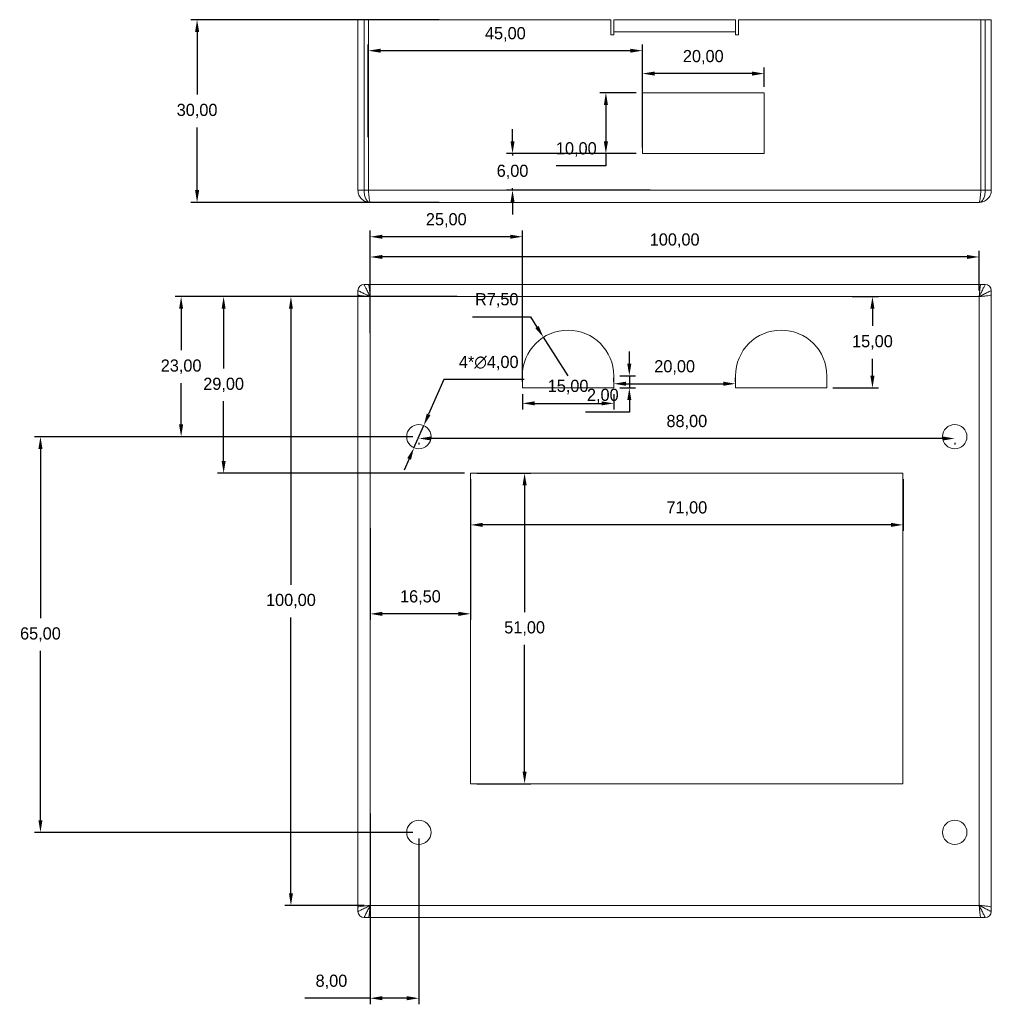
# Model space of a CAD drawing. Header units: millimetres. Extents: x -154 to 551, y -167 to 263.
# Tile 2 of 4: x -19 to 140, y 101 to 263. Entities that reach past the tile are written whole.
import ezdxf

# ---------------------------------------------------------------- set-up
doc = ezdxf.new("R2010")
doc.units = ezdxf.units.MM
doc.header["$PDSIZE"] = -1
doc.dimstyles.new('ISO-25', dxfattribs={"dimtxt": 2.5, "dimasz": 2.5, "dimexe": 1.25, "dimexo": 0.625, "dimtad": 1, "dimtxsty": 'Standard', "dimcen": 2.5, "dimadec": 0, "dimazin": 0, "dimtfac": 1, "dimtmove": 0, "dimatfit": 3, "dimfxl": 0, "dimarcsym": 0})

# ---------------------------------------------------------------- blocks, each defined once
blk = doc.blocks.new('*D3')
at = {"color": 4, "lineweight": -2, "transparency": 16777216}
for p, q in [((38.35, 218.41), (38.35, 224.93)), ((138.35, 218.41), (138.35, 224.93)), ((136.35, 223.93), (40.35, 223.93))]:
    blk.add_line(p, q, dxfattribs=at)
at = {"color": 4, "transparency": 16777216}
for points in [[(40.35, 224.26), (40.35, 223.6), (38.35, 223.93)], [(136.35, 224.26), (136.35, 223.6), (138.35, 223.93)]]:
    blk.add_solid(points, dxfattribs=at)
at = {"layer": 'Defpoints', "color": 0, "transparency": 16777216}
for p in [(38.35, 223.93), (38.35, 217.41), (138.35, 217.41)]:
    blk.add_point(p, dxfattribs=at)
at = {"color": 4, "transparency": 16777216, "insert": (88.35, 226.62), "char_height": 2, "attachment_point": 5}
blk.add_mtext('100,00', dxfattribs=at)
blk = doc.blocks.new('*D4')
at = {"color": 4, "lineweight": -2, "transparency": 16777216}
for p, q in [((37.35, 217.41), (24.34, 217.41)), ((25.34, 215.41), (25.34, 170.1)), ((25.34, 119.41), (25.34, 164.72)), ((37.35, 117.41), (24.34, 117.41))]:
    blk.add_line(p, q, dxfattribs=at)
at = {"color": 4, "transparency": 16777216}
for points in [[(25.01, 215.41), (25.67, 215.41), (25.34, 217.41)], [(25.01, 119.41), (25.67, 119.41), (25.34, 117.41)]]:
    blk.add_solid(points, dxfattribs=at)
at = {"layer": 'Defpoints', "color": 0, "transparency": 16777216}
for p in [(38.35, 217.41), (25.34, 117.41), (38.35, 117.41)]:
    blk.add_point(p, dxfattribs=at)
at = {"color": 4, "transparency": 16777216, "insert": (25.34, 167.41), "char_height": 2, "attachment_point": 5}
blk.add_mtext('100,00', dxfattribs=at)
blk = doc.blocks.new('*D5')
at = {"color": 4, "lineweight": -2, "transparency": 16777216}
for p, q in [((50.46, 203.81), (47.95, 198.08)), ((63.65, 203.81), (50.46, 203.81)), ((45.54, 192.58), (47.15, 196.24)), ((44.74, 190.75), (43.94, 188.92))]:
    blk.add_line(p, q, dxfattribs=at)
at = {"color": 4, "transparency": 16777216}
for points in [[(47.65, 198.21), (48.26, 197.94), (47.15, 196.24)], [(44.44, 190.88), (45.05, 190.61), (45.54, 192.58)]]:
    blk.add_solid(points, dxfattribs=at)
at = {"layer": 'Defpoints', "color": 0, "transparency": 16777216}
for p in [(47.15, 196.24), (45.54, 192.58)]:
    blk.add_point(p, dxfattribs=at)
at = {"color": 4, "transparency": 16777216, "insert": (57.82, 206.5), "char_height": 2, "attachment_point": 5}
blk.add_mtext('4*∅4,00', dxfattribs=at)
blk = doc.blocks.new('*D6')
at = {"color": 4, "lineweight": -2, "transparency": 16777216}
for p, q in [((132.35, 194.11), (48.35, 194.11)), ((46.35, 193.41), (46.35, 193.11)), ((134.35, 193.41), (134.35, 193.11))]:
    blk.add_line(p, q, dxfattribs=at)
at = {"color": 4, "transparency": 16777216}
for points in [[(48.35, 194.44), (48.35, 193.78), (46.35, 194.11)], [(132.35, 194.44), (132.35, 193.78), (134.35, 194.11)]]:
    blk.add_solid(points, dxfattribs=at)
at = {"layer": 'Defpoints', "color": 0, "transparency": 16777216}
for p in [(46.35, 194.41), (46.35, 194.11), (134.35, 194.41)]:
    blk.add_point(p, dxfattribs=at)
at = {"color": 4, "transparency": 16777216, "insert": (90.35, 196.8), "char_height": 2, "attachment_point": 5}
blk.add_mtext('88,00', dxfattribs=at)
blk = doc.blocks.new('*D7')
at = {"color": 4, "lineweight": -2, "transparency": 16777216}
for p, q in [((45.35, 194.41), (-16.79, 194.41)), ((-15.79, 192.41), (-15.79, 164.6)), ((-15.79, 131.41), (-15.79, 159.22)), ((45.35, 129.41), (-16.79, 129.41))]:
    blk.add_line(p, q, dxfattribs=at)
at = {"color": 4, "transparency": 16777216}
for points in [[(-16.12, 192.41), (-15.46, 192.41), (-15.79, 194.41)], [(-16.12, 131.41), (-15.46, 131.41), (-15.79, 129.41)]]:
    blk.add_solid(points, dxfattribs=at)
at = {"layer": 'Defpoints', "color": 0, "transparency": 16777216}
for p in [(46.35, 194.41), (-15.79, 129.41), (46.35, 129.41)]:
    blk.add_point(p, dxfattribs=at)
at = {"color": 4, "transparency": 16777216, "insert": (-15.79, 161.91), "char_height": 2, "attachment_point": 5}
blk.add_mtext('65,00', dxfattribs=at)
blk = doc.blocks.new('*D8')
at = {"color": 4, "lineweight": -2, "transparency": 16777216}
for p, q in [((55.85, 188.41), (64.71, 188.41)), ((63.71, 186.41), (63.71, 165.6)), ((63.71, 139.41), (63.71, 160.22)), ((55.85, 137.41), (64.71, 137.41))]:
    blk.add_line(p, q, dxfattribs=at)
at = {"color": 4, "transparency": 16777216}
for points in [[(63.38, 186.41), (64.05, 186.41), (63.71, 188.41)], [(63.38, 139.41), (64.05, 139.41), (63.71, 137.41)]]:
    blk.add_solid(points, dxfattribs=at)
at = {"layer": 'Defpoints', "color": 0, "transparency": 16777216}
for p in [(54.85, 188.41), (54.85, 137.41), (63.71, 137.41)]:
    blk.add_point(p, dxfattribs=at)
at = {"color": 4, "transparency": 16777216, "insert": (63.71, 162.91), "char_height": 2, "attachment_point": 5}
blk.add_mtext('51,00', dxfattribs=at)
blk = doc.blocks.new('*D9')
at = {"color": 4, "lineweight": -2, "transparency": 16777216}
for p, q in [((54.85, 187.41), (54.85, 178.92)), ((125.85, 187.41), (125.85, 178.92)), ((123.85, 179.92), (56.85, 179.92))]:
    blk.add_line(p, q, dxfattribs=at)
at = {"color": 4, "transparency": 16777216}
for points in [[(56.85, 180.26), (56.85, 179.59), (54.85, 179.92)], [(123.85, 180.26), (123.85, 179.59), (125.85, 179.92)]]:
    blk.add_solid(points, dxfattribs=at)
at = {"layer": 'Defpoints', "color": 0, "transparency": 16777216}
for p in [(54.85, 188.41), (125.85, 188.41), (54.85, 179.92)]:
    blk.add_point(p, dxfattribs=at)
at = {"color": 4, "transparency": 16777216, "insert": (90.35, 182.61), "char_height": 2, "attachment_point": 5}
blk.add_mtext('71,00', dxfattribs=at)
blk = doc.blocks.new('*D10')
at = {"color": 4, "lineweight": -2, "transparency": 16777216}
for p, q in [((50.83, 217.41), (6.31, 217.41)), ((7.31, 215.41), (7.31, 208.6)), ((7.31, 196.41), (7.31, 203.22)), ((45.35, 194.41), (6.31, 194.41))]:
    blk.add_line(p, q, dxfattribs=at)
at = {"color": 4, "transparency": 16777216}
for points in [[(6.98, 215.41), (7.64, 215.41), (7.31, 217.41)], [(6.98, 196.41), (7.64, 196.41), (7.31, 194.41)]]:
    blk.add_solid(points, dxfattribs=at)
at = {"layer": 'Defpoints', "color": 0, "transparency": 16777216}
for p in [(7.31, 217.41), (51.83, 217.41), (46.35, 194.41)]:
    blk.add_point(p, dxfattribs=at)
at = {"color": 4, "transparency": 16777216, "insert": (7.31, 205.91), "char_height": 2, "attachment_point": 5}
blk.add_mtext('23,00', dxfattribs=at)
blk = doc.blocks.new('*D11')
at = {"color": 4, "lineweight": -2, "transparency": 16777216}
for p, q in [((38.35, 132.49), (38.35, 101.17)), ((46.35, 128.41), (46.35, 101.17)), ((38.35, 102.17), (27.63, 102.17)), ((44.35, 102.17), (40.35, 102.17))]:
    blk.add_line(p, q, dxfattribs=at)
at = {"color": 4, "transparency": 16777216}
for points in [[(40.35, 102.51), (40.35, 101.84), (38.35, 102.17)], [(44.35, 102.51), (44.35, 101.84), (46.35, 102.17)]]:
    blk.add_solid(points, dxfattribs=at)
at = {"layer": 'Defpoints', "color": 0, "transparency": 16777216}
for p in [(38.35, 133.49), (46.35, 129.41), (38.35, 102.17)]:
    blk.add_point(p, dxfattribs=at)
at = {"color": 4, "transparency": 16777216, "insert": (31.99, 104.86), "char_height": 2, "attachment_point": 5}
blk.add_mtext('8,00', dxfattribs=at)
blk = doc.blocks.new('*D12')
at = {"color": 4, "lineweight": -2, "transparency": 16777216}
for p, q in [((63.35, 201.41), (63.35, 198.88)), ((78.35, 201.41), (78.35, 198.88)), ((65.35, 199.88), (76.35, 199.88))]:
    blk.add_line(p, q, dxfattribs=at)
at = {"color": 4, "transparency": 16777216}
for points in [[(65.35, 200.21), (65.35, 199.55), (63.35, 199.88)], [(76.35, 200.21), (76.35, 199.55), (78.35, 199.88)]]:
    blk.add_solid(points, dxfattribs=at)
at = {"layer": 'Defpoints', "color": 0, "transparency": 16777216}
for p in [(63.35, 202.41), (78.35, 202.41), (78.35, 199.88)]:
    blk.add_point(p, dxfattribs=at)
at = {"color": 4, "transparency": 16777216, "insert": (70.85, 202.57), "char_height": 2, "attachment_point": 5}
blk.add_mtext('15,00', dxfattribs=at)
blk = doc.blocks.new('*D13')
at = {"color": 4, "lineweight": -2, "transparency": 16777216}
for p, q in [((55.14, 214.11), (64.66, 214.11)), ((64.66, 214.11), (65.74, 212.42)), ((70.85, 204.41), (66.81, 210.74))]:
    blk.add_line(p, q, dxfattribs=at)
at = {"color": 4, "transparency": 16777216}
blk.add_solid([(66.02, 212.6), (65.46, 212.24), (66.81, 210.74)], dxfattribs=at)
at = {"layer": 'Defpoints', "color": 0, "transparency": 16777216}
for p in [(66.81, 210.74), (70.85, 204.41)]:
    blk.add_point(p, dxfattribs=at)
at = {"color": 4, "transparency": 16777216, "insert": (59.14, 216.8), "char_height": 2, "attachment_point": 5}
blk.add_mtext('R7,50', dxfattribs=at)
blk = doc.blocks.new('*D14')
at = {"color": 4, "lineweight": -2, "transparency": 16777216}
for p, q in [((80.91, 206.41), (80.91, 208.41)), ((79.35, 204.41), (81.91, 204.41)), ((80.91, 204.41), (80.91, 202.41)), ((79.35, 202.41), (81.91, 202.41)), ((80.91, 200.41), (80.91, 198.41)), ((80.91, 198.41), (73.71, 198.41))]:
    blk.add_line(p, q, dxfattribs=at)
at = {"color": 4, "transparency": 16777216}
for points in [[(80.57, 206.41), (81.24, 206.41), (80.91, 204.41)], [(80.57, 200.41), (81.24, 200.41), (80.91, 202.41)]]:
    blk.add_solid(points, dxfattribs=at)
at = {"layer": 'Defpoints', "color": 0, "transparency": 16777216}
for p in [(78.35, 204.41), (78.35, 202.41), (80.91, 202.41)]:
    blk.add_point(p, dxfattribs=at)
at = {"color": 4, "transparency": 16777216, "insert": (76.55, 201.1), "char_height": 2, "attachment_point": 5}
blk.add_mtext('2,00', dxfattribs=at)
blk = doc.blocks.new('*D15')
at = {"color": 4, "lineweight": -2, "transparency": 16777216}
for p, q in [((78.35, 203.41), (78.35, 204.1)), ((98.35, 203.41), (98.35, 204.1)), ((80.35, 203.1), (96.35, 203.1))]:
    blk.add_line(p, q, dxfattribs=at)
at = {"color": 4, "transparency": 16777216}
for points in [[(80.35, 203.44), (80.35, 202.77), (78.35, 203.1)], [(96.35, 203.44), (96.35, 202.77), (98.35, 203.1)]]:
    blk.add_solid(points, dxfattribs=at)
at = {"layer": 'Defpoints', "color": 0, "transparency": 16777216}
for p in [(78.35, 202.41), (98.35, 203.1), (98.35, 202.41)]:
    blk.add_point(p, dxfattribs=at)
at = {"color": 4, "transparency": 16777216, "insert": (88.35, 205.79), "char_height": 2, "attachment_point": 5}
blk.add_mtext('20,00', dxfattribs=at)
blk = doc.blocks.new('*D16')
at = {"color": 4, "lineweight": -2, "transparency": 16777216}
for p, q in [((117.52, 217.41), (121.83, 217.41)), ((120.83, 215.41), (120.83, 212.6)), ((120.83, 204.41), (120.83, 207.22)), ((114.35, 202.41), (121.83, 202.41))]:
    blk.add_line(p, q, dxfattribs=at)
at = {"color": 4, "transparency": 16777216}
for points in [[(120.49, 215.41), (121.16, 215.41), (120.83, 217.41)], [(120.49, 204.41), (121.16, 204.41), (120.83, 202.41)]]:
    blk.add_solid(points, dxfattribs=at)
at = {"layer": 'Defpoints', "color": 0, "transparency": 16777216}
for p in [(116.52, 217.41), (120.83, 217.41), (113.35, 202.41)]:
    blk.add_point(p, dxfattribs=at)
at = {"color": 4, "transparency": 16777216, "insert": (120.83, 209.91), "char_height": 2, "attachment_point": 5}
blk.add_mtext('15,00', dxfattribs=at)
blk = doc.blocks.new('*D17')
at = {"color": 4, "lineweight": -2, "transparency": 16777216}
for p, q in [((38.35, 211.39), (38.35, 228.25)), ((63.35, 203.41), (63.35, 228.25)), ((61.35, 227.25), (40.35, 227.25))]:
    blk.add_line(p, q, dxfattribs=at)
at = {"color": 4, "transparency": 16777216}
for points in [[(40.35, 227.58), (40.35, 226.92), (38.35, 227.25)], [(61.35, 227.58), (61.35, 226.92), (63.35, 227.25)]]:
    blk.add_solid(points, dxfattribs=at)
at = {"layer": 'Defpoints', "color": 0, "transparency": 16777216}
for p in [(38.35, 227.25), (38.35, 210.39), (63.35, 202.41)]:
    blk.add_point(p, dxfattribs=at)
at = {"color": 4, "transparency": 16777216, "insert": (50.85, 229.94), "char_height": 2, "attachment_point": 5}
blk.add_mtext('25,00', dxfattribs=at)
blk = doc.blocks.new('*D18')
at = {"color": 4, "lineweight": -2, "transparency": 16777216}
for p, q in [((83.05, 251.9), (83.05, 255.05)), ((101.05, 254.05), (85.05, 254.05)), ((103.05, 251.9), (103.05, 255.05))]:
    blk.add_line(p, q, dxfattribs=at)
at = {"color": 4, "transparency": 16777216}
for points in [[(85.05, 254.38), (85.05, 253.72), (83.05, 254.05)], [(101.05, 254.38), (101.05, 253.72), (103.05, 254.05)]]:
    blk.add_solid(points, dxfattribs=at)
at = {"layer": 'Defpoints', "color": 0, "transparency": 16777216}
for p in [(83.05, 254.05), (83.05, 250.9), (103.05, 250.9)]:
    blk.add_point(p, dxfattribs=at)
at = {"color": 4, "transparency": 16777216, "insert": (93.05, 256.74), "char_height": 2, "attachment_point": 5}
blk.add_mtext('20,00', dxfattribs=at)
blk = doc.blocks.new('*D19')
at = {"color": 4, "lineweight": -2, "transparency": 16777216}
for p, q in [((82.05, 250.9), (76.06, 250.9)), ((77.06, 248.9), (77.06, 242.9)), ((82.05, 240.9), (76.06, 240.9)), ((77.06, 240.9), (77.06, 238.9)), ((77.06, 238.9), (68.87, 238.9))]:
    blk.add_line(p, q, dxfattribs=at)
at = {"color": 4, "transparency": 16777216}
for points in [[(76.73, 248.9), (77.4, 248.9), (77.06, 250.9)], [(76.73, 242.9), (77.4, 242.9), (77.06, 240.9)]]:
    blk.add_solid(points, dxfattribs=at)
at = {"layer": 'Defpoints', "color": 0, "transparency": 16777216}
for p in [(83.05, 250.9), (77.06, 240.9), (83.05, 240.9)]:
    blk.add_point(p, dxfattribs=at)
at = {"color": 4, "transparency": 16777216, "insert": (72.2, 241.59), "char_height": 2, "attachment_point": 5}
blk.add_mtext('10,00', dxfattribs=at)
blk = doc.blocks.new('*D20')
at = {"color": 4, "lineweight": -2, "transparency": 16777216}
for p, q in [((61.73, 242.9), (61.73, 244.9)), ((82.05, 240.9), (60.73, 240.9)), ((61.73, 240.9), (61.73, 240.59)), ((84.34, 234.9), (60.73, 234.9)), ((61.73, 234.9), (61.73, 235.21)), ((61.73, 232.9), (61.73, 230.9))]:
    blk.add_line(p, q, dxfattribs=at)
at = {"color": 4, "transparency": 16777216}
for points in [[(61.4, 242.9), (62.06, 242.9), (61.73, 240.9)], [(61.4, 232.9), (62.06, 232.9), (61.73, 234.9)]]:
    blk.add_solid(points, dxfattribs=at)
at = {"layer": 'Defpoints', "color": 0, "transparency": 16777216}
for p in [(83.05, 240.9), (61.73, 234.9), (85.34, 234.9)]:
    blk.add_point(p, dxfattribs=at)
at = {"color": 4, "transparency": 16777216, "insert": (61.73, 237.9), "char_height": 2, "attachment_point": 5}
blk.add_mtext('6,00', dxfattribs=at)
blk = doc.blocks.new('*D21')
at = {"color": 4, "lineweight": -2, "transparency": 16777216}
for p, q in [((38.05, 243.58), (38.05, 258.81)), ((83.05, 241.9), (83.05, 258.81)), ((81.05, 257.81), (40.05, 257.81))]:
    blk.add_line(p, q, dxfattribs=at)
at = {"color": 4, "transparency": 16777216}
for points in [[(40.05, 258.14), (40.05, 257.48), (38.05, 257.81)], [(81.05, 258.14), (81.05, 257.48), (83.05, 257.81)]]:
    blk.add_solid(points, dxfattribs=at)
at = {"layer": 'Defpoints', "color": 0, "transparency": 16777216}
for p in [(38.05, 257.81), (38.05, 242.58), (83.05, 240.9)]:
    blk.add_point(p, dxfattribs=at)
at = {"color": 4, "transparency": 16777216, "insert": (60.55, 260.5), "char_height": 2, "attachment_point": 5}
blk.add_mtext('45,00', dxfattribs=at)
blk = doc.blocks.new('*D35')
at = {"color": 4, "lineweight": -2, "transparency": 16777216}
for p, q in [((49.67, 262.9), (8.93, 262.9)), ((9.93, 260.9), (9.93, 250.59)), ((9.93, 234.9), (9.93, 245.21)), ((49.67, 232.9), (8.93, 232.9))]:
    blk.add_line(p, q, dxfattribs=at)
at = {"color": 4, "transparency": 16777216}
for points in [[(9.6, 260.9), (10.27, 260.9), (9.93, 262.9)], [(9.6, 234.9), (10.27, 234.9), (9.93, 232.9)]]:
    blk.add_solid(points, dxfattribs=at)
at = {"layer": 'Defpoints', "color": 0, "transparency": 16777216}
for p in [(9.93, 262.9), (50.67, 262.9), (50.67, 232.9)]:
    blk.add_point(p, dxfattribs=at)
at = {"color": 4, "transparency": 16777216, "insert": (9.93, 247.9), "char_height": 2, "attachment_point": 5}
blk.add_mtext('30,00', dxfattribs=at)
blk = doc.blocks.new('*D36')
at = {"color": 4, "lineweight": -2, "transparency": 16777216}
for p, q in [((52.65, 217.41), (13.29, 217.41)), ((14.29, 215.41), (14.29, 205.6)), ((14.29, 190.41), (14.29, 200.22)), ((53.85, 188.41), (13.29, 188.41))]:
    blk.add_line(p, q, dxfattribs=at)
at = {"color": 4, "transparency": 16777216}
for points in [[(13.96, 215.41), (14.62, 215.41), (14.29, 217.41)], [(13.96, 190.41), (14.62, 190.41), (14.29, 188.41)]]:
    blk.add_solid(points, dxfattribs=at)
at = {"layer": 'Defpoints', "color": 0, "transparency": 16777216}
for p in [(14.29, 217.41), (53.65, 217.41), (54.85, 188.41)]:
    blk.add_point(p, dxfattribs=at)
at = {"color": 4, "transparency": 16777216, "insert": (14.29, 202.91), "char_height": 2, "attachment_point": 5}
blk.add_mtext('29,00', dxfattribs=at)
blk = doc.blocks.new('*D37')
at = {"color": 4, "lineweight": -2, "transparency": 16777216}
for p, q in [((54.85, 187.41), (54.85, 164.31)), ((38.35, 179.37), (38.35, 164.31)), ((52.85, 165.31), (40.35, 165.31))]:
    blk.add_line(p, q, dxfattribs=at)
at = {"color": 4, "transparency": 16777216}
for points in [[(40.35, 165.64), (40.35, 164.97), (38.35, 165.31)], [(52.85, 165.64), (52.85, 164.97), (54.85, 165.31)]]:
    blk.add_solid(points, dxfattribs=at)
at = {"layer": 'Defpoints', "color": 0, "transparency": 16777216}
for p in [(54.85, 188.41), (38.35, 180.37), (38.35, 165.31)]:
    blk.add_point(p, dxfattribs=at)
at = {"color": 4, "transparency": 16777216, "insert": (46.6, 168), "char_height": 2, "attachment_point": 5}
blk.add_mtext('16,50', dxfattribs=at)

msp = doc.modelspace()

# ---------------------------------------------------------------- linework, layer by layer
at = {"color": 7, "linetype": 'Continuous', "lineweight": 15}
for p, q in [((36.347, 234.901), (36.347, 262.901)), ((36.347, 262.901), (37.347, 262.901)), ((37.347, 262.901), (37.347, 234.901)), ((38.054, 262.901), (37.347, 262.901)), ((38.054, 234.901), (38.054, 262.901)), ((38.054, 262.901), (77.847, 262.901)), ((77.847, 260.401), (77.847, 262.901)), ((78.347, 260.901), (78.347, 262.901)), ((98.347, 262.901), (78.347, 262.901)), ((98.347, 262.901), (98.347, 260.901)), ((98.847, 262.901), (98.847, 260.401)), ((98.847, 262.901), (138.64, 262.901)), ((138.64, 262.901), (138.64, 234.901)), ((138.64, 262.901), (139.347, 262.901)), ((139.347, 234.901), (139.347, 262.901)), ((139.347, 262.901), (140.347, 262.901)), ((140.347, 262.901), (140.347, 234.901)), ((78.347, 260.401), (77.847, 260.401)), ((78.347, 260.901), (78.347, 260.401)), ((98.347, 260.901), (78.347, 260.901)), ((98.347, 260.401), (98.347, 260.901)), ((98.847, 260.401), (98.347, 260.401)), ((103.054, 250.901), (83.054, 250.901)), ((83.054, 250.901), (83.054, 240.901)), ((103.054, 240.901), (103.054, 250.901)), ((83.054, 240.901), (103.054, 240.901)), ((37.347, 234.901), (36.347, 234.901)), ((38.054, 234.901), (37.347, 234.901)), ((38.054, 234.901), (138.64, 234.901)), ((138.64, 234.901), (139.347, 234.901)), ((140.347, 234.901), (139.347, 234.901)), ((138.347, 232.901), (38.347, 232.901)), ((36.347, 217.705), (36.347, 218.412)), ((38.054, 219.412), (37.347, 219.412)), ((38.054, 219.412), (138.64, 219.412)), ((138.64, 219.412), (139.347, 219.412)), ((140.347, 217.705), (140.347, 218.412)), ((36.347, 217.705), (36.347, 117.12)), ((138.347, 217.412), (38.347, 217.412)), ((38.347, 217.412), (38.347, 117.412)), ((138.347, 117.412), (138.347, 217.412)), ((140.347, 117.12), (140.347, 217.705)), ((63.347, 204.412), (63.347, 202.412)), ((78.347, 202.412), (78.347, 204.412)), ((98.347, 204.412), (98.347, 202.412)), ((113.347, 202.412), (113.347, 204.412)), ((63.347, 202.412), (78.347, 202.412)), ((98.347, 202.412), (113.347, 202.412)), ((125.847, 188.412), (54.847, 188.412)), ((54.847, 188.412), (54.847, 137.412)), ((125.847, 137.412), (125.847, 188.412)), ((54.847, 137.412), (125.847, 137.412)), ((36.347, 117.12), (36.347, 116.412)), ((38.347, 117.412), (138.347, 117.412)), ((140.347, 117.12), (140.347, 116.412)), ((38.054, 115.412), (37.347, 115.412)), ((38.054, 115.412), (138.64, 115.412)), ((138.64, 115.412), (139.347, 115.412))]:
    msp.add_line(p, q, dxfattribs=at)
for centre in [(46.347, 194.412), (134.347, 194.412), (46.347, 129.412), (134.347, 129.412)]:
    msp.add_circle(centre, 2, dxfattribs=at)
for centre, radius, start, end in [((37.347, 218.412), 1, 90, 180), ((139.347, 218.412), 1, 0, 90), ((70.847, 204.412), 7.5, 0, 180), ((105.847, 204.412), 7.5, 0, 180), ((37.347, 116.412), 1, 180, 270), ((139.347, 116.412), 1, 270, 0)]:
    msp.add_arc(centre, radius, start, end, dxfattribs=at)
for points, knots in [([(38.347, 232.901), (38.097, 232.901), (37.855, 232.946), (37.383, 233.13), (37.163, 233.268), (36.786, 233.624), (36.625, 233.848), (36.406, 234.346), (36.347, 234.622), (36.347, 234.901)], [0, 0, 0, 0, 0.25, 0.25, 0.5, 0.5, 0.75, 0.75, 1, 1, 1, 1]), ([(37.347, 234.901), (37.347, 234.762), (37.354, 234.623), (37.383, 234.352), (37.404, 234.222), (37.458, 233.973), (37.492, 233.854), (37.57, 233.637), (37.612, 233.538), (37.706, 233.36), (37.758, 233.28), (37.866, 233.143), (37.923, 233.086), (38.096, 232.948), (38.224, 232.901), (38.347, 232.901)], [0, 0, 0, 0, 0.125, 0.125, 0.25, 0.25, 0.375, 0.375, 0.5, 0.5, 0.625, 0.625, 0.75, 0.75, 1, 1, 1, 1]), ([(138.347, 232.901), (138.47, 232.901), (138.594, 232.946), (138.828, 233.13), (138.94, 233.268), (139.127, 233.624), (139.208, 233.848), (139.317, 234.346), (139.347, 234.622), (139.347, 234.901)], [0, 0, 0, 0, 0.25, 0.25, 0.5, 0.5, 0.75, 0.75, 1, 1, 1, 1]), ([(140.347, 234.901), (140.347, 234.762), (140.332, 234.623), (140.275, 234.352), (140.233, 234.222), (140.124, 233.973), (140.056, 233.854), (139.902, 233.637), (139.817, 233.538), (139.628, 233.36), (139.525, 233.28), (139.309, 233.143), (139.196, 233.086), (138.846, 232.948), (138.596, 232.901), (138.347, 232.901)], [0, 0, 0, 0, 0.125, 0.125, 0.25, 0.25, 0.375, 0.375, 0.5, 0.5, 0.625, 0.625, 0.75, 0.75, 1, 1, 1, 1]), ([(38.347, 217.412), (38.097, 217.536), (37.855, 217.66), (37.383, 217.894), (37.163, 218.005), (36.786, 218.193), (36.625, 218.274), (36.406, 218.382), (36.347, 218.412), (36.347, 218.412)], [0, 0, 0, 0, 0.25, 0.25, 0.5, 0.5, 0.75, 0.75, 1, 1, 1, 1]), ([(37.347, 219.412), (37.347, 219.412), (37.354, 219.398), (37.383, 219.34), (37.404, 219.299), (37.458, 219.189), (37.492, 219.121), (37.57, 218.968), (37.612, 218.882), (37.706, 218.694), (37.758, 218.59), (37.866, 218.374), (37.923, 218.262), (38.096, 217.912), (38.224, 217.661), (38.347, 217.412)], [0, 0, 0, 0, 0.125, 0.125, 0.25, 0.25, 0.375, 0.375, 0.5, 0.5, 0.625, 0.625, 0.75, 0.75, 1, 1, 1, 1]), ([(138.347, 217.412), (138.47, 217.663), (138.594, 217.904), (138.828, 218.376), (138.94, 218.596), (139.127, 218.974), (139.208, 219.134), (139.317, 219.353), (139.347, 219.412), (139.347, 219.412)], [0, 0, 0, 0, 0.25, 0.25, 0.5, 0.5, 0.75, 0.75, 1, 1, 1, 1]), ([(140.347, 218.412), (140.347, 218.412), (140.332, 218.405), (140.275, 218.376), (140.233, 218.355), (140.124, 218.301), (140.056, 218.267), (139.902, 218.19), (139.817, 218.147), (139.628, 218.054), (139.525, 218.002), (139.309, 217.893), (139.196, 217.837), (138.846, 217.663), (138.596, 217.535), (138.347, 217.412)], [0, 0, 0, 0, 0.125, 0.125, 0.25, 0.25, 0.375, 0.375, 0.5, 0.5, 0.625, 0.625, 0.75, 0.75, 1, 1, 1, 1]), ([(36.347, 116.412), (36.347, 116.412), (36.362, 116.42), (36.419, 116.449), (36.461, 116.47), (36.57, 116.524), (36.638, 116.558), (36.792, 116.635), (36.877, 116.678), (37.066, 116.771), (37.169, 116.823), (37.385, 116.932), (37.497, 116.988), (37.848, 117.162), (38.098, 117.29), (38.347, 117.412)], [0, 0, 0, 0, 0.125, 0.125, 0.25, 0.25, 0.375, 0.375, 0.5, 0.5, 0.625, 0.625, 0.75, 0.75, 1, 1, 1, 1]), ([(38.347, 117.412), (38.223, 117.162), (38.1, 116.92), (37.866, 116.448), (37.754, 116.229), (37.567, 115.851), (37.485, 115.691), (37.377, 115.472), (37.347, 115.412), (37.347, 115.412)], [0, 0, 0, 0, 0.25, 0.25, 0.5, 0.5, 0.75, 0.75, 1, 1, 1, 1]), ([(139.347, 115.412), (139.347, 115.412), (139.34, 115.427), (139.311, 115.484), (139.29, 115.526), (139.236, 115.636), (139.202, 115.703), (139.124, 115.857), (139.082, 115.943), (138.988, 116.131), (138.936, 116.235), (138.827, 116.451), (138.771, 116.563), (138.598, 116.913), (138.47, 117.164), (138.347, 117.412)], [0, 0, 0, 0, 0.125, 0.125, 0.25, 0.25, 0.375, 0.375, 0.5, 0.5, 0.625, 0.625, 0.75, 0.75, 1, 1, 1, 1]), ([(138.347, 117.412), (138.597, 117.289), (138.839, 117.165), (139.311, 116.931), (139.531, 116.82), (139.908, 116.632), (140.069, 116.551), (140.288, 116.442), (140.347, 116.412), (140.347, 116.412)], [0, 0, 0, 0, 0.25, 0.25, 0.5, 0.5, 0.75, 0.75, 1, 1, 1, 1])]:
    msp.add_open_spline(points, degree=3, knots=knots, dxfattribs=at)
for points in [[(38.127, 234.136), (38.103, 234.377), (38.078, 234.639), (38.054, 234.901)], [(138.64, 234.901), (138.615, 234.639), (138.591, 234.377), (138.567, 234.136)], [(38.2, 233.487), (38.176, 233.672), (38.152, 233.894), (38.127, 234.136)], [(38.274, 233.053), (38.249, 233.153), (38.225, 233.302), (38.2, 233.487)], [(38.347, 232.901), (38.323, 232.901), (38.298, 232.953), (38.274, 233.053)], [(138.42, 233.053), (138.396, 232.953), (138.371, 232.901), (138.347, 232.901)], [(138.493, 233.487), (138.469, 233.302), (138.445, 233.153), (138.42, 233.053)], [(138.567, 234.136), (138.542, 233.894), (138.518, 233.672), (138.493, 233.487)], [(38.127, 219.26), (38.103, 219.36), (38.078, 219.412), (38.054, 219.412)], [(38.2, 218.827), (38.176, 219.012), (38.152, 219.16), (38.127, 219.26)], [(38.274, 218.178), (38.249, 218.42), (38.225, 218.642), (38.2, 218.827)], [(138.493, 218.827), (138.469, 218.642), (138.445, 218.42), (138.42, 218.178)], [(138.567, 219.26), (138.542, 219.16), (138.518, 219.012), (138.493, 218.827)], [(138.64, 219.412), (138.615, 219.412), (138.591, 219.36), (138.567, 219.26)], [(36.347, 217.705), (36.347, 217.681), (36.399, 217.657), (36.499, 217.632)], [(36.499, 217.632), (36.599, 217.608), (36.748, 217.583), (36.933, 217.559)], [(36.933, 217.559), (37.118, 217.534), (37.34, 217.51), (37.582, 217.486)], [(37.582, 217.486), (37.823, 217.461), (38.085, 217.437), (38.347, 217.412)], [(38.347, 217.412), (38.323, 217.674), (38.298, 217.936), (38.274, 218.178)], [(138.42, 218.178), (138.396, 217.936), (138.371, 217.674), (138.347, 217.412)], [(138.347, 217.412), (138.609, 217.437), (138.87, 217.461), (139.112, 217.486)], [(139.112, 217.486), (139.354, 217.51), (139.576, 217.534), (139.761, 217.559)], [(139.761, 217.559), (139.946, 217.583), (140.095, 217.608), (140.195, 217.632)], [(140.195, 217.632), (140.295, 217.657), (140.347, 217.681), (140.347, 217.705)], [(36.499, 117.193), (36.399, 117.168), (36.347, 117.144), (36.347, 117.12)], [(36.933, 117.266), (36.748, 117.242), (36.599, 117.217), (36.499, 117.193)], [(37.582, 117.339), (37.34, 117.315), (37.118, 117.29), (36.933, 117.266)], [(38.347, 117.412), (38.085, 117.388), (37.823, 117.364), (37.582, 117.339)], [(38.2, 115.998), (38.225, 116.183), (38.249, 116.405), (38.274, 116.647)], [(38.274, 116.647), (38.298, 116.889), (38.323, 117.151), (38.347, 117.412)], [(139.112, 117.339), (138.87, 117.364), (138.609, 117.388), (138.347, 117.412)], [(138.347, 117.412), (138.371, 117.151), (138.396, 116.889), (138.42, 116.647)], [(138.42, 116.647), (138.445, 116.405), (138.469, 116.183), (138.493, 115.998)], [(139.761, 117.266), (139.576, 117.29), (139.354, 117.315), (139.112, 117.339)], [(140.195, 117.193), (140.095, 117.217), (139.946, 117.242), (139.761, 117.266)], [(140.347, 117.12), (140.347, 117.144), (140.295, 117.168), (140.195, 117.193)], [(38.054, 115.412), (38.078, 115.412), (38.103, 115.465), (38.127, 115.565)], [(38.127, 115.565), (38.152, 115.665), (38.176, 115.813), (38.2, 115.998)], [(138.493, 115.998), (138.518, 115.813), (138.542, 115.665), (138.567, 115.565)], [(138.567, 115.565), (138.591, 115.465), (138.615, 115.412), (138.64, 115.412)]]:
    msp.add_open_spline(points, degree=3, dxfattribs=at)

# ---------------------------------------------------------------- dimensions: what is measured, and where the dimension line sits
for base, p1, p2, picture, middle in [((9.935, 262.901), (50.674, 232.901), (50.674, 262.901), '*D35', (9.935, 247.901)), ((77.062, 240.901), (83.054, 250.901), (83.054, 240.901), '*D19', (72.204, 241.592)), ((61.731, 234.901), (83.054, 240.901), (85.338, 234.901), '*D20', (61.731, 237.901)), ((7.31, 217.412), (46.347, 194.412), (51.834, 217.412), '*D10', (7.31, 205.912)), ((14.29, 217.412), (54.847, 188.412), (53.648, 217.412), '*D36', (14.29, 202.912)), ((25.341, 117.412), (38.347, 217.412), (38.347, 117.412), '*D4', (25.341, 167.412)), ((120.827, 217.412), (113.347, 202.412), (116.516, 217.412), '*D16', (120.827, 209.912)), ((80.906, 202.412), (78.347, 204.412), (78.347, 202.412), '*D14', (76.548, 201.103)), ((-15.788, 129.412), (46.347, 194.412), (46.347, 129.412), '*D7', (-15.788, 161.912)), ((63.714, 137.412), (54.847, 188.412), (54.847, 137.412), '*D8', (63.714, 162.912))]:
    dim = msp.add_linear_dim(base=base, p1=p1, p2=p2, angle=90, dimstyle='ISO-25', override={"dimtxt": 2, "dimasz": 2, "dimexe": 1, "dimexo": 1, "dimgap": 1.524, "dimtih": 1, "dimtoh": 1, "dimzin": 0, "dimclrd": 4, "dimclre": 4, "dimclrt": 4, "dimadec": 2, "dimtzin": 0})
    dim.commit()
    dim.dimension.update_dxf_attribs({"geometry": picture, "text_midpoint": middle})
for base, p1, p2, picture, middle in [((38.054, 257.811), (83.054, 240.901), (38.054, 242.584), '*D21', (60.554, 260.501)), ((83.054, 254.051), (103.054, 250.901), (83.054, 250.901), '*D18', (93.054, 256.742)), ((38.347, 227.25), (63.347, 202.412), (38.347, 210.39), '*D17', (50.847, 229.941)), ((38.347, 223.93), (138.347, 217.412), (38.347, 217.412), '*D3', (88.347, 226.621)), ((98.347, 203.102), (78.347, 202.412), (98.347, 202.412), '*D15', (88.347, 205.792)), ((78.347, 199.881), (63.347, 202.412), (78.347, 202.412), '*D12', (70.847, 202.572)), ((46.347, 194.111), (134.347, 194.412), (46.347, 194.412), '*D6', (90.347, 196.802)), ((38.347, 165.306), (54.847, 188.412), (38.347, 180.369), '*D37', (46.597, 167.997)), ((54.847, 179.924), (125.847, 188.412), (54.847, 188.412), '*D9', (90.347, 182.615)), ((38.347, 102.173), (46.347, 129.412), (38.347, 133.492), '*D11', (31.99, 104.863))]:
    dim = msp.add_linear_dim(base=base, p1=p1, p2=p2, dimstyle='ISO-25', override={"dimtxt": 2, "dimasz": 2, "dimexe": 1, "dimexo": 1, "dimgap": 1.524, "dimtih": 1, "dimtoh": 1, "dimzin": 0, "dimclrd": 4, "dimclre": 4, "dimclrt": 4, "dimadec": 2, "dimtzin": 0})
    dim.commit()
    dim.dimension.update_dxf_attribs({"geometry": picture, "text_midpoint": middle})
dim = msp.add_radius_dim(center=(70.847, 204.412), mpoint=(66.815, 210.736), dimstyle='ISO-25', override={"dimtxt": 2, "dimasz": 2, "dimexe": 1, "dimexo": 1, "dimgap": 1.524, "dimtih": 1, "dimtoh": 1, "dimzin": 0, "dimclrd": 4, "dimclre": 4, "dimclrt": 4, "dimadec": 2, "dimtzin": 0})
dim.commit()
dim.dimension.update_dxf_attribs({"geometry": '*D13', "text_midpoint": (59.141, 214.109)})
dim = msp.add_diameter_dim_2p(p1=(45.544, 192.581), p2=(47.15, 196.244), text='4*<>', dimstyle='ISO-25', override={"dimtxt": 2, "dimasz": 2, "dimexe": 1, "dimexo": 1, "dimgap": 1.524, "dimtih": 1, "dimtoh": 1, "dimzin": 0, "dimclrd": 4, "dimclre": 4, "dimclrt": 4, "dimadec": 2, "dimtzin": 0})
dim.commit()
dim.dimension.update_dxf_attribs({"geometry": '*D5', "text_midpoint": (57.821, 203.806), "dimtype": 163})

doc.saveas('drawing.dxf')
